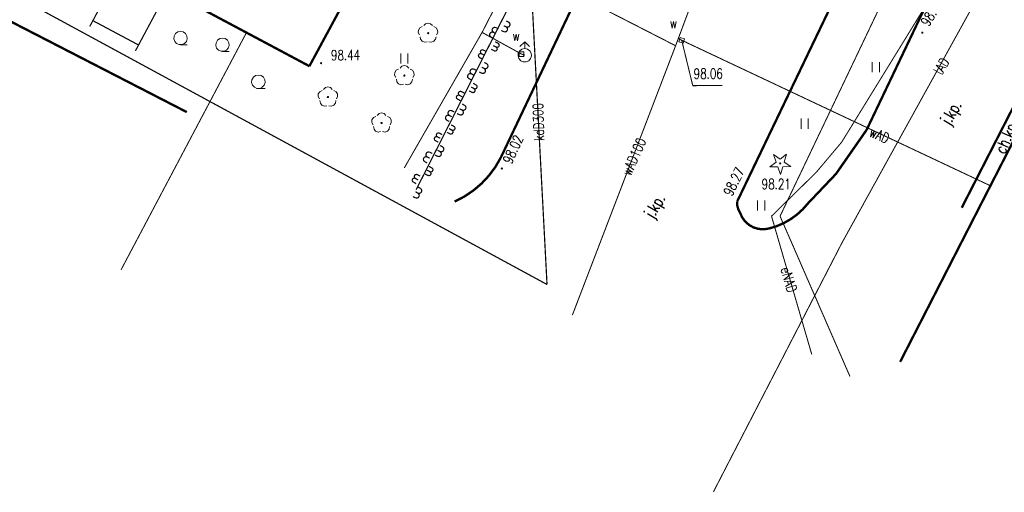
# Model space of a CAD drawing. Header units: metres. Extents: x 7501691 to 7504871, y 5814048 to 5814963.
# Tile 67 of 89: x 7504387 to 7504460, y 5814450 to 5814485. Entities that reach past the tile are written whole.
import ezdxf
from ezdxf.enums import TextEntityAlignment as Align

# ---------------------------------------------------------------- set-up
doc = ezdxf.new("R2010")
doc.units = ezdxf.units.M
doc.header["$MEASUREMENT"] = 0
for name, pattern in [('1', [0]), ('11', [3, 2.5, -0.5]), ('BUD', [0]), ('KOJ', [0]), ('UEB', [0]), ('UPG', [0]), ('UPK', [0]), ('UPT', [0]), ('UPW', [0]), ('WJD', [0])]:
    doc.linetypes.add(name, pattern=pattern)
doc.layers.get('0').update_dxf_attribs({"linetype": 'CONTINUOUS'})
for name, color, linetype, lineweight in [('EBTPO_L_6', 7, 'WJD', 18), ('EBUPP_L_1', 7, 'BUD', 35), ('SDROK_T_0', 7, 'CONTINUOUS', 18), ('SDROK_T_1', 7, 'CONTINUOUS', 18), ('SDRPK_L_0', 7, 'KOJ', 35), ('SDRPK_L_5', 7, '11', 18), ('SZOPO_L_5', 3, 'CONTINUOUS', 18), ('SZZPZ_T_0', 3, 'CONTINUOUS', 18), ('UEEOO_T_0', 1, 'CONTINUOUS', 15), ('UEEPON_L_1', 1, 'UEB', 15), ('UGGPON_L_1', 2, 'UPG', 15), ('UKKOO_T_0', 3, 'CONTINUOUS', 15), ('UKKPOD_L_1', 3, 'UPK', 18), ('UTTOO_T_0', 30, 'CONTINUOUS', 15), ('UTTPO_L_1', 30, 'UPT', 15), ('UWWOA_T_0', 150, 'CONTINUOUS', 15), ('UWWOC_T_0', 150, 'CONTINUOUS', 15), ('UWWOO_T_0', 150, 'CONTINUOUS', 15), ('UWWPA_T_0', 150, 'CONTINUOUS', 18), ('UWWPA_T_1', 7, 'CONTINUOUS', 18), ('UWWPO_L_0', 150, 'UPW', 15), ('UWWPO_L_1', 150, 'UPW', 15), ('WUKOS_T_1', 7, 'CONTINUOUS', 15), ('WWRPH_T_1', 7, 'CONTINUOUS', 18)]:
    doc.layers.add(name, color=color, linetype=linetype, lineweight=lineweight)
doc.styles.add('STYL_ARIAL', font='simplex', dxfattribs={"width": 0.75, "oblique": 0.1})

# ---------------------------------------------------------------- blocks, each defined once
blk = doc.blocks.new('fdsgfdhgfjh')
at = {"layer": 'EBTPO_L_6', "color": 7, "const_width": 0.09}
for points in [[(201.896, -297.175), (199.5, -301.666)], [(205.293, -298.987), (202.896, -303.478)], [(199.736, -301.225), (203.132, -303.037)]]:
    blk.add_lwpolyline(points, dxfattribs=at)
at = {"layer": 'EBUPP_L_1', "color": 7, "const_width": 0.175}
for points in [[(178.154, -284.506), (215.834, -304.612)], [(215.834, -304.612), (221.709, -293.719)], [(259.76, -326.62), (273.167, -300.445)]]:
    blk.add_lwpolyline(points, dxfattribs=at)
at = {"layer": 'SDRPK_L_0', "color": 7, "const_width": 0.175}
for points in [[(155.83, -281.83), (206.72, -308.03)], [(239.475, -291.591), (230.07, -311.41)], [(247.64, -314.69), (254.972, -299.394)], [(262.27, -298.85), (257.27, -309.35)], [(271.444, -301.261), (264.345, -315.141)], [(254.99, -312.63), (257.27, -309.35)], [(230.07, -311.41), (229.666, -312.109), (229.185, -312.757), (228.633, -313.347), (228.018, -313.87), (227.347, -314.32), (226.63, -314.69)], [(252.91, -314.82), (254.99, -312.63)], [(247.86, -315.52), (247.726, -315.262), (247.651, -314.981), (247.64, -314.69)], [(252.91, -314.82), (252.52, -315.264), (252.083, -315.662), (251.604, -316.008), (251.09, -316.299), (250.546, -316.531), (249.98, -316.7)], [(249.98, -316.7), (249.603, -316.751), (249.223, -316.721), (248.859, -316.611), (248.527, -316.425), (248.241, -316.174), (248.015, -315.867), (247.86, -315.52)]]:
    blk.add_lwpolyline(points, dxfattribs=at)
at = {"layer": 'SDRPK_L_5', "color": 7, "const_width": 0.09}
blk.add_lwpolyline([(223.77, -313.81), (238.977, -283.759)], dxfattribs=at)
at = {"layer": 'SZOPO_L_5', "color": 3, "const_width": 0.09}
for points in [[(230.288, -301.597), (230.465, -301.69)], [(230.653, -301.337), (230.739, -301.426), (230.756, -301.548), (230.698, -301.658), (230.587, -301.712), (230.465, -301.69)], [(230.476, -301.243), (230.653, -301.337)], [(229.337, -302.45), (229.251, -302.361), (229.234, -302.239), (229.292, -302.13), (229.403, -302.076), (229.525, -302.097)], [(229.525, -302.097), (229.439, -302.008), (229.421, -301.886), (229.479, -301.776), (229.59, -301.722), (229.712, -301.744)], [(229.701, -302.191), (229.525, -302.097)], [(229.889, -301.837), (229.712, -301.744)], [(230.101, -301.95), (230.277, -302.044)], [(230.465, -301.69), (230.551, -301.779), (230.568, -301.902), (230.51, -302.011), (230.399, -302.065), (230.277, -302.044)], [(229.514, -302.544), (229.337, -302.45)], [(229.683, -303.172), (229.503, -303.076)], [(229.832, -302.892), (229.651, -302.796)], [(229.832, -302.892), (229.925, -302.958), (229.952, -303.07), (229.898, -303.171), (229.791, -303.212), (229.683, -303.172)], [(228.52, -303.988), (228.427, -303.922), (228.401, -303.81), (228.454, -303.709), (228.562, -303.668), (228.669, -303.709)], [(228.669, -303.709), (228.575, -303.642), (228.549, -303.531), (228.603, -303.429), (228.71, -303.389), (228.817, -303.429)], [(228.846, -303.802), (228.669, -303.709)], [(228.994, -303.523), (228.817, -303.429)], [(229.535, -303.451), (229.355, -303.356)], [(229.683, -303.172), (229.777, -303.238), (229.803, -303.35), (229.749, -303.451), (229.642, -303.492), (229.535, -303.451)], [(228.697, -304.082), (228.52, -303.988)], [(229.012, -304.428), (229.098, -304.517), (229.115, -304.639), (229.057, -304.749), (228.946, -304.803), (228.824, -304.781)], [(228.835, -304.334), (229.012, -304.428)], [(227.696, -305.541), (227.61, -305.452), (227.593, -305.33), (227.651, -305.221), (227.762, -305.167), (227.884, -305.188)], [(227.884, -305.188), (227.798, -305.099), (227.78, -304.977), (227.838, -304.868), (227.949, -304.813), (228.071, -304.835)], [(228.06, -305.282), (227.884, -305.188)], [(228.248, -304.928), (228.071, -304.835)], [(228.46, -305.041), (228.636, -305.135)], [(228.824, -304.781), (228.91, -304.87), (228.927, -304.993), (228.869, -305.102), (228.758, -305.156), (228.636, -305.135)], [(228.647, -304.688), (228.824, -304.781)], [(227.873, -305.635), (227.696, -305.541)], [(228.191, -305.983), (228.01, -305.887)], [(228.191, -305.983), (228.284, -306.049), (228.311, -306.161), (228.257, -306.262), (228.15, -306.303), (228.042, -306.263)], [(226.879, -307.079), (226.786, -307.013), (226.759, -306.901), (226.813, -306.8), (226.921, -306.759), (227.028, -306.8)], [(227.028, -306.8), (226.934, -306.733), (226.908, -306.622), (226.962, -306.52), (227.069, -306.48), (227.176, -306.52)], [(227.205, -306.893), (227.028, -306.8)], [(227.353, -306.614), (227.176, -306.52)], [(227.894, -306.542), (227.713, -306.447)], [(228.042, -306.263), (227.862, -306.167)], [(228.042, -306.263), (228.136, -306.329), (228.162, -306.441), (228.108, -306.542), (228.001, -306.583), (227.894, -306.542)], [(227.056, -307.173), (226.879, -307.079)], [(227.371, -307.519), (227.457, -307.608), (227.474, -307.73), (227.416, -307.84), (227.305, -307.894), (227.183, -307.873)], [(227.194, -307.425), (227.371, -307.519)], [(226.055, -308.632), (225.969, -308.543), (225.952, -308.421), (226.01, -308.312), (226.121, -308.258), (226.243, -308.279)], [(226.243, -308.279), (226.157, -308.19), (226.139, -308.068), (226.197, -307.959), (226.308, -307.904), (226.43, -307.926)], [(226.607, -308.019), (226.43, -307.926)], [(226.819, -308.132), (226.995, -308.226)], [(227.183, -307.873), (227.269, -307.961), (227.286, -308.084), (227.228, -308.193), (227.117, -308.247), (226.995, -308.226)], [(227.006, -307.779), (227.183, -307.873)], [(226.232, -308.726), (226.055, -308.632)], [(226.419, -308.373), (226.243, -308.279)], [(226.55, -309.074), (226.369, -308.978)], [(225.387, -309.891), (225.293, -309.824), (225.267, -309.713), (225.321, -309.611), (225.428, -309.571), (225.535, -309.611)], [(225.712, -309.705), (225.535, -309.611)], [(226.253, -309.633), (226.072, -309.538)], [(226.401, -309.354), (226.221, -309.258)], [(226.401, -309.354), (226.495, -309.42), (226.521, -309.532), (226.467, -309.633), (226.36, -309.674), (226.253, -309.633)], [(226.55, -309.074), (226.643, -309.14), (226.67, -309.252), (226.616, -309.353), (226.509, -309.394), (226.401, -309.354)], [(225.238, -310.17), (225.145, -310.104), (225.118, -309.992), (225.172, -309.891), (225.28, -309.85), (225.387, -309.891)], [(225.415, -310.264), (225.238, -310.17)], [(225.564, -309.984), (225.387, -309.891)], [(224.601, -311.37), (224.516, -311.281), (224.498, -311.159), (224.556, -311.05), (224.667, -310.995), (224.789, -311.017)], [(224.966, -311.111), (224.789, -311.017)], [(225.542, -310.964), (225.628, -311.052), (225.645, -311.175), (225.587, -311.284), (225.476, -311.338), (225.354, -311.317)], [(225.365, -310.87), (225.542, -310.964)], [(225.73, -310.61), (225.815, -310.699), (225.833, -310.822), (225.775, -310.931), (225.664, -310.985), (225.542, -310.964)], [(225.553, -310.516), (225.73, -310.61)], [(224.414, -311.723), (224.328, -311.634), (224.311, -311.512), (224.369, -311.403), (224.48, -311.349), (224.601, -311.37)], [(224.591, -311.817), (224.414, -311.723)], [(224.778, -311.464), (224.601, -311.37)], [(225.178, -311.223), (225.354, -311.317)], [(223.746, -312.982), (223.652, -312.915), (223.626, -312.804), (223.68, -312.702), (223.787, -312.662), (223.894, -312.702)], [(224.612, -312.724), (224.431, -312.629)], [(224.76, -312.445), (224.58, -312.349)], [(224.76, -312.445), (224.854, -312.511), (224.88, -312.623), (224.826, -312.724), (224.719, -312.765), (224.612, -312.724)], [(224.908, -312.165), (224.728, -312.069)], [(224.908, -312.165), (225.002, -312.232), (225.029, -312.343), (224.975, -312.445), (224.867, -312.485), (224.76, -312.445)], [(223.597, -313.261), (223.504, -313.195), (223.477, -313.083), (223.531, -312.982), (223.639, -312.941), (223.746, -312.982)], [(223.774, -313.355), (223.597, -313.261)], [(223.923, -313.076), (223.746, -312.982)], [(224.071, -312.796), (223.894, -312.702)], [(223.901, -314.055), (223.987, -314.143), (224.004, -314.266), (223.946, -314.375), (223.835, -314.429), (223.713, -314.408)], [(223.724, -313.961), (223.901, -314.055)], [(224.088, -313.701), (224.174, -313.79), (224.192, -313.913), (224.134, -314.022), (224.023, -314.076), (223.901, -314.055)], [(223.912, -313.607), (224.088, -313.701)], [(223.537, -314.314), (223.713, -314.408)]]:
    blk.add_lwpolyline(points, dxfattribs=at)
at = {"layer": 'SZZPZ_T_0', "color": 7}
for points in [[(224.335, -301.59), (224.472, -301.454), (224.659, -301.403), (224.846, -301.453), (224.983, -301.59)], [(206.253, -302.022), (206.456, -302.065), (206.624, -302.188), (206.728, -302.368), (206.75, -302.574), (206.686, -302.772), (206.547, -302.927), (206.357, -303.011), (206.149, -303.011), (205.959, -302.927), (205.82, -302.772), (205.755, -302.574), (205.777, -302.368), (205.881, -302.188), (206.049, -302.065), (206.253, -302.022)], [(224.023, -302.288), (223.935, -302.115), (223.946, -301.922), (224.051, -301.759), (224.224, -301.671)], [(224.659, -302.109), (224.691, -302.122), (224.704, -302.154), (224.691, -302.185), (224.659, -302.198), (224.627, -302.185), (224.614, -302.154), (224.627, -302.122), (224.659, -302.109)], [(225.095, -301.671), (225.267, -301.759), (225.372, -301.922), (225.383, -302.115), (225.295, -302.288)], [(206.253, -303.022), (206.753, -303.022)], [(209.372, -302.519), (209.575, -302.562), (209.743, -302.684), (209.848, -302.864), (209.869, -303.071), (209.805, -303.269), (209.666, -303.423), (209.476, -303.508), (209.268, -303.508), (209.078, -303.423), (208.939, -303.269), (208.875, -303.071), (208.896, -302.864), (209, -302.684), (209.169, -302.562), (209.372, -302.519)], [(224.59, -302.8), (224.399, -302.83), (224.218, -302.76), (224.096, -302.61), (224.066, -302.419)], [(225.253, -302.419), (225.222, -302.61), (225.1, -302.76), (224.919, -302.83), (224.728, -302.8)], [(209.372, -303.519), (209.872, -303.519)], [(222.63, -304.41), (222.63, -303.66)], [(223.155, -304.409), (223.155, -303.659)], [(222.573, -304.749), (222.71, -304.613), (222.897, -304.563), (223.084, -304.613), (223.221, -304.749)], [(257.691, -305.065), (257.691, -304.315)], [(258.216, -305.065), (258.216, -304.315)], [(212.039, -305.276), (212.243, -305.319), (212.411, -305.441), (212.515, -305.621), (212.537, -305.828), (212.473, -306.026), (212.334, -306.181), (212.144, -306.265), (211.936, -306.265), (211.746, -306.181), (211.607, -306.026), (211.542, -305.828), (211.564, -305.622), (211.668, -305.442), (211.836, -305.319), (212.039, -305.276)], [(222.261, -305.447), (222.174, -305.275), (222.184, -305.081), (222.289, -304.919), (222.462, -304.83)], [(222.897, -305.268), (222.929, -305.281), (222.942, -305.313), (222.929, -305.345), (222.897, -305.358), (222.865, -305.345), (222.852, -305.313), (222.865, -305.281), (222.897, -305.268)], [(223.333, -304.83), (223.505, -304.919), (223.611, -305.081), (223.621, -305.274), (223.533, -305.447)], [(222.829, -305.959), (222.637, -305.989), (222.457, -305.92), (222.334, -305.769), (222.304, -305.578)], [(223.491, -305.578), (223.46, -305.769), (223.338, -305.92), (223.157, -305.989), (222.966, -305.959)], [(212.04, -306.276), (212.54, -306.276)], [(216.575, -307.044), (216.488, -306.872), (216.498, -306.678), (216.603, -306.516), (216.776, -306.428)], [(216.887, -306.347), (217.024, -306.21), (217.211, -306.16), (217.398, -306.21), (217.535, -306.346)], [(217.647, -306.427), (217.819, -306.516), (217.924, -306.678), (217.935, -306.871), (217.847, -307.044)], [(217.143, -307.556), (216.951, -307.586), (216.77, -307.517), (216.649, -307.366), (216.618, -307.175)], [(217.211, -306.865), (217.243, -306.878), (217.256, -306.91), (217.243, -306.942), (217.211, -306.955), (217.179, -306.942), (217.166, -306.91), (217.179, -306.878), (217.211, -306.865)], [(217.805, -307.175), (217.774, -307.366), (217.652, -307.517), (217.471, -307.586), (217.28, -307.556)], [(220.878, -308.275), (221.015, -308.138), (221.202, -308.088), (221.389, -308.138), (221.526, -308.275)], [(220.566, -308.972), (220.478, -308.8), (220.489, -308.606), (220.594, -308.444), (220.766, -308.356)], [(221.202, -308.793), (221.234, -308.806), (221.247, -308.838), (221.234, -308.87), (221.202, -308.883), (221.17, -308.87), (221.157, -308.838), (221.17, -308.806), (221.202, -308.793)], [(221.637, -308.355), (221.81, -308.444), (221.915, -308.606), (221.925, -308.799), (221.838, -308.972)], [(252.391, -309.264), (252.391, -308.514)], [(252.916, -309.264), (252.916, -308.514)], [(221.133, -309.484), (220.942, -309.514), (220.761, -309.445), (220.639, -309.294), (220.609, -309.103)], [(221.795, -309.103), (221.765, -309.294), (221.643, -309.445), (221.462, -309.514), (221.271, -309.484)], [(250.061, -312.11), (250.542, -311.751)], [(250.349, -311.183), (250.839, -311.53)], [(250.542, -311.751), (250.349, -311.183)], [(250.843, -311.8), (250.875, -311.813), (250.888, -311.845), (250.875, -311.877), (250.843, -311.89), (250.811, -311.877), (250.798, -311.845), (250.811, -311.813), (250.843, -311.8)], [(250.839, -311.53), (251.32, -311.171)], [(251.32, -311.171), (251.142, -311.744)], [(251.142, -311.744), (251.632, -312.09)], [(250.661, -312.102), (250.061, -312.11)], [(250.854, -312.671), (250.661, -312.102)], [(251.032, -312.098), (250.854, -312.671)], [(251.632, -312.09), (251.032, -312.098)], [(249.165, -315.357), (249.165, -314.607)], [(249.69, -315.357), (249.69, -314.607)]]:
    blk.add_lwpolyline(points, dxfattribs=at)
at = {"layer": 'UEEPON_L_1', "color": 1, "const_width": 0.075}
for points in [[(250.833, -315.775), (258.808, -299.043)], [(262.074, -299.438), (255.413, -310.267)], [(255.413, -310.267), (253.522, -312.512)], [(253.522, -312.512), (250.197, -315.775)], [(250.197, -315.775), (253.191, -326.062)], [(250.833, -315.775), (256.031, -327.704)]]:
    blk.add_lwpolyline(points, dxfattribs=at)
at = {"layer": 'UGGPON_L_1', "color": 2, "const_width": 0.075}
blk.add_lwpolyline([(211.155, -302.115), (201.827, -319.771)], dxfattribs=at)
at = {"layer": 'UKKPOD_L_1', "color": 3, "const_width": 0.09}
for points in [[(233.505, -320.857), (158.926, -280.352)], [(232.371, -299.342), (233.505, -320.857)]]:
    blk.add_lwpolyline(points, dxfattribs=at)
at = {"layer": 'UTTPO_L_1', "color": 30, "const_width": 0.075}
for points in [[(265.592, -299.371), (255.452, -317.728)], [(255.452, -317.728), (245.879, -336.285)]]:
    blk.add_lwpolyline(points, dxfattribs=at)
at = {"layer": 'UWWOC_T_0', "color": 150, "const_width": 0.075}
for points in [[(243.52, -302.685), (244.342, -306.063)], [(244.342, -306.063), (246.541, -306.062)]]:
    blk.add_lwpolyline(points, dxfattribs=at)
at = {"layer": 'UWWPA_T_0', "color": 7}
for points in [[(231.846, -302.8), (231.492, -303.153)], [(231.846, -303.3), (231.846, -302.8)], [(231.846, -302.8), (232.199, -303.153)], [(231.846, -303.3), (232.049, -303.343), (232.217, -303.465), (232.321, -303.645), (232.343, -303.852), (232.279, -304.05), (232.14, -304.204), (231.95, -304.289), (231.742, -304.289), (231.552, -304.204), (231.413, -304.05), (231.349, -303.852), (231.37, -303.645), (231.474, -303.465), (231.642, -303.343), (231.846, -303.3)], [(231.431, -303.535), (231.431, -303.885)], [(231.781, -303.535), (231.431, -303.535)], [(231.781, -303.885), (231.781, -303.535)], [(231.431, -303.885), (231.781, -303.885)]]:
    blk.add_lwpolyline(points, dxfattribs=at)
at = {"layer": 'UWWPA_T_1', "color": 7}
for points in [[(243.401, -302.468), (243.303, -302.804)], [(243.303, -302.804), (243.639, -302.902)], [(243.737, -302.566), (243.401, -302.468)], [(243.639, -302.902), (243.737, -302.566)]]:
    blk.add_lwpolyline(points, dxfattribs=at)
at = {"layer": 'UWWPO_L_0', "color": 150, "linetype": '1', "const_width": 0.075}
for points in [[(228.676, -302.1), (231.515, -296.571)], [(222.888, -312.19), (228.676, -302.1)], [(228.676, -302.1), (231.606, -303.71)], [(231.606, -303.71), (231.846, -303.8)]]:
    blk.add_lwpolyline(points, dxfattribs=at)
at = {"layer": 'UWWPO_L_1', "color": 150, "const_width": 0.075}
for points in [[(243.066, -303.093), (227.723, -295.227)], [(244.602, -298.971), (243.066, -303.093)], [(243.066, -303.093), (235.39, -323.131)], [(243.52, -302.685), (243.278, -302.561)], [(243.52, -302.685), (266.474, -313.511)]]:
    blk.add_lwpolyline(points, dxfattribs=at)
at = {"layer": 'WWRPH_T_1', "color": 7}
for points in [[(261.413, -302.076), (261.445, -302.089), (261.458, -302.121), (261.445, -302.153), (261.413, -302.166), (261.381, -302.153), (261.368, -302.121), (261.381, -302.089), (261.413, -302.076)], [(216.702, -304.341), (216.734, -304.354), (216.747, -304.386), (216.734, -304.418), (216.702, -304.431), (216.67, -304.418), (216.657, -304.386), (216.67, -304.354), (216.702, -304.341)], [(230.139, -312.186), (230.171, -312.199), (230.184, -312.231), (230.171, -312.263), (230.139, -312.276), (230.107, -312.263), (230.094, -312.231), (230.107, -312.199), (230.139, -312.186)]]:
    blk.add_lwpolyline(points, dxfattribs=at)
at = {"layer": 'SDROK_T_0', "color": 7, "style": 'STYL_ARIAL', "width": 0.75}
for p in [(263.528, -308.059), (241.492, -315.009)]:
    blk.add_text('j.kp.', height=0.875, rotation=59.21, dxfattribs=at).set_placement(p, align=Align.MIDDLE_CENTER)
at = {"layer": 'SDROK_T_1', "color": 7, "style": 'STYL_ARIAL', "width": 0.75}
blk.add_text('ch.kp.', height=0.875, rotation=66.55, dxfattribs=at).set_placement((267.667, -309.834), align=Align.MIDDLE_CENTER)
at = {"layer": 'UEEOO_T_0', "color": 1, "style": 'STYL_ARIAL', "width": 0.75}
blk.add_text('eNAD', height=0.75, rotation=286.3988, dxfattribs=at).set_placement((251.487, -320.496), align=Align.MIDDLE_CENTER)
at = {"layer": 'UKKOO_T_0', "color": 3, "style": 'STYL_ARIAL', "width": 0.75}
blk.add_text('kdD300', height=0.75, rotation=91.7992, dxfattribs=at).set_placement((232.87, -308.768), align=Align.MIDDLE_CENTER)
at = {"layer": 'UTTOO_T_0', "color": 30, "style": 'STYL_ARIAL', "width": 0.75}
blk.add_text('tAD', height=0.75, rotation=59.2738, dxfattribs=at).set_placement((262.826, -304.624), align=Align.MIDDLE_CENTER)
at = {"layer": 'UWWOA_T_0', "color": 150, "style": 'STYL_ARIAL', "width": 0.75}
for p in [(242.64, -302.022), (230.951, -302.947)]:
    blk.add_text('w', height=0.75, rotation=0.0091, dxfattribs=at).set_placement(p, align=Align.BOTTOM_LEFT)
at = {"layer": 'UWWOC_T_0', "color": 150, "style": 'STYL_ARIAL', "width": 0.75}
blk.add_text('98.06', height=0.75, rotation=0.0091, dxfattribs=at).set_placement((244.409, -305.771), align=Align.BOTTOM_LEFT)
at = {"layer": 'UWWOO_T_0', "color": 150, "style": 'STYL_ARIAL', "width": 0.75}
for s, rotation, p in [('wAD', 336.3798, (258.22, -309.744)), ('wAD100', 66.2889, (239.968, -311.351))]:
    blk.add_text(s, height=0.75, rotation=rotation, dxfattribs=at).set_placement(p, align=Align.MIDDLE_CENTER)
at = {"layer": 'WUKOS_T_1', "color": 7, "style": 'STYL_ARIAL', "width": 0.75}
for s, rotation, p in [('98.40', 58.4711, (262.074, -301.828)), ('98.02', 65.3944, (231.067, -312.038)), ('98.27', 63.8609, (247.46, -314.44)), ('98.21', 0.0091, (249.467, -313.983))]:
    blk.add_text(s, height=0.75, rotation=rotation, dxfattribs=at).set_placement(p, align=Align.BOTTOM_LEFT)
blk.add_text('98.44', height=0.75, rotation=0.4016, dxfattribs=at).set_placement((218.525, -303.785), align=Align.MIDDLE_CENTER)

msp = doc.modelspace()

# ---------------------------------------------------------------- block references
at = {"linetype": 'Continuous'}
msp.add_blockref('fdsgfdhgfjh', (7504192.35177, 5814786.13308), dxfattribs=at)

doc.saveas('drawing.dxf')
